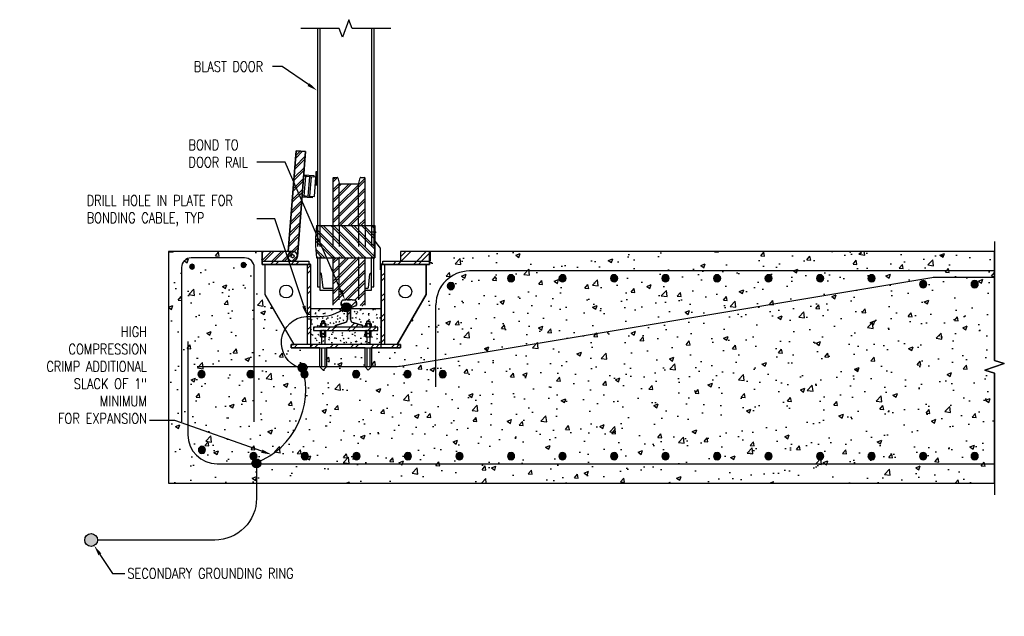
# Model space of a CAD drawing. Header units: inches. Extents: x 144.6 to 168.5, y 21.9 to 43.
# Tile 4 of 7: x 156.7 to 168.5, y 25.6 to 32.8. Entities that reach past the tile are written whole.
import ezdxf
from ezdxf import colors
from ezdxf.entities.mleader import LeaderData, LeaderLine
from ezdxf.math import Vec2, Vec3

# ---------------------------------------------------------------- set-up
doc = ezdxf.new("R2010")
doc.units = ezdxf.units.IN
doc.header["$MEASUREMENT"] = 0
doc.linetypes.add('HIDDEN', pattern=[0.375, 0.25, -0.125])
for name, color, linetype in [('E-ANNO-TEXT', 2, 'Continuous'), ('E-DETL-GRPH', 3, 'Continuous'), ('G-Anno-Std-Scrn', 250, 'Continuous'), ('G-ANNO-STD-SCRN-HIDD', 250, 'HIDDEN')]:
    doc.layers.add(name, color=color, linetype=linetype)
doc.styles.add('Annotative', font='romans.shx', dxfattribs={"width": 0.8, "height": 0.125})
pattern_1 = [(45, (160.17127, 28.59576), (-0.122531, 0.122531), []), (45, (160.17127, 28.78142), (-0.122531, 0.122531), [])]
pattern_2 = [(45, (155.99882, 20.16117), (-0.0612657, 0.0612657), []), (45, (155.99882, 20.254), (-0.0612657, 0.0612657), [])]

# ---------------------------------------------------------------- blocks, each defined once
blk = doc.blocks.new('Reinforcing Bar Section_USACE - __9-1453024-Section 31')
h = blk.add_hatch(color=256)
h.dxf.hatch_style = 1
h.paths.add_polyline_path([(770.74, -19.08, 1), (771.87, -19.08, 1)])
for radius, start, end in [(0.562, 0, 180), (0.563, 180, 360)]:
    blk.add_arc((771.31, -19.08), radius, start, end)

msp = doc.modelspace()

# ---------------------------------------------------------------- hatches: boundary and pattern name
at = {"layer": 'E-DETL-GRPH', "lineweight": -3}
for points in [[(160.65, 29.34), (160.615, 29.369), (160.586, 29.369), (160.554, 29.343), (160.548, 29.313), (160.557, 29.287), (160.574, 29.27), (160.615, 29.264), (160.644, 29.284)], [(160.124, 28.616), (160.089, 28.645), (160.059, 28.645), (160.027, 28.619), (160.021, 28.59), (160.03, 28.563), (160.048, 28.546), (160.089, 28.54), (160.118, 28.56)], [(159.57, 27.464), (159.535, 27.493), (159.506, 27.493), (159.474, 27.467), (159.468, 27.437), (159.477, 27.411), (159.495, 27.394), (159.535, 27.388), (159.565, 27.408)], [(157.605, 26.553), (157.555, 26.595), (157.513, 26.595), (157.468, 26.557), (157.459, 26.516), (157.472, 26.478), (157.497, 26.453), (157.555, 26.445), (157.597, 26.474)]]:
    msp.add_hatch(color=256, dxfattribs=at).paths.add_polyline_path(points)
at = {"layer": 'G-Anno-Std-Scrn', "lineweight": -3}
h = msp.add_hatch(dxfattribs=at)
h.set_pattern_fill('FP_1', color=256, scale=0.07736, style=0, pattern_type=2)
h.set_pattern_definition(pattern_2)
h.paths.add_polyline_path([(160.013, 29.926), (160.111, 31.189), (159.996, 31.198), (159.902, 29.988), (159.955, 29.988), (159.969, 29.987), (159.982, 29.982), (159.993, 29.974), (160.002, 29.964), (160.009, 29.952), (160.013, 29.939)])
h = msp.add_hatch(dxfattribs=at)
h.set_pattern_fill('FP_1', color=256, scale=0.07736, style=0, pattern_type=2)
h.set_pattern_definition(pattern_2)
h.paths.add_polyline_path([(160.644, 30.297), (160.826, 30.297), (160.826, 30.867), (160.825, 30.87), (160.824, 30.872), (160.823, 30.874), (160.821, 30.876), (160.818, 30.877), (160.816, 30.877), (160.773, 30.877), (160.771, 30.876), (160.769, 30.875), (160.768, 30.874), (160.766, 30.872), (160.766, 30.87), (160.749, 30.805), (160.748, 30.803), (160.747, 30.802), (160.745, 30.801), (160.743, 30.8), (160.741, 30.8), (160.522, 30.8), (160.52, 30.801), (160.518, 30.802), (160.516, 30.803), (160.515, 30.805), (160.514, 30.807), (160.498, 30.872), (160.497, 30.874), (160.495, 30.875), (160.493, 30.876), (160.491, 30.877), (160.489, 30.877), (160.448, 30.877), (160.446, 30.877), (160.444, 30.876), (160.442, 30.874), (160.44, 30.872), (160.439, 30.87), (160.439, 30.867), (160.439, 30.297)])
h = msp.add_hatch(dxfattribs=at)
h.set_pattern_fill('FP_3', color=256, scale=0.07736, style=0, pattern_type=2)
h.set_pattern_definition([(135, (155.99882, 20.16117), (-0.0612657, -0.0612657), []), (135, (155.99882, 20.254), (-0.0612657, -0.0612657), [])])
h.paths.add_polyline_path([(160.942, 29.91), (160.943, 30.104), (160.942, 30.297), (160.241, 30.297), (160.231, 30.104), (160.241, 29.91), (160.644, 29.91)])
h = msp.add_hatch(dxfattribs=at)
h.set_pattern_fill('AR-CONC', color=256, scale=0.07736, style=0)
h.set_pattern_definition([(50, (92.9611, 29.98823), (0.5548697, -0.0485448), [0.0580197, -0.638217]), (355, (92.9611, 29.98823), (-0.1073375, 0.581893), [0.0464158, -0.5105735]), (100.45144, (93.00734, 29.9842), (0.4475322, 0.533348), [0.049309, -0.542401]), (46.1842, (92.9611, 30.14295), (0.825614, -0.128045), [0.08703, -0.957325]), (96.6356, (93.0299, 30.1323), (0.723051, 0.7535744), [0.073964, -0.813602]), (351.1842, (92.9611, 30.14295), (0.723051, 0.753574), [0.069624, -0.76586]), (21, (93.03846, 30.10427), (0.461765, -0.3114644), [0.0580197, -0.638217]), (326, (93.03846, 30.1043), (0.188228, 0.5609733), [0.0464158, -0.5105735]), (71.45144, (93.07694, 30.0783), (0.649993, 0.249509), [0.049309, -0.542401]), (37.5, (92.9611, 29.98823), (0.0094068, 0.2575254), [0, -0.5043847, 0, -0.5183094, 0, -0.5125075]), (7.5, (92.9611, 29.98823), (0.2035096, 0.3051154), [0, -0.2955137, 0, -0.4927808, 0, -0.195333]), (327.5, (92.78859, 29.98823), (0.412963, -0.01744836), [0, -0.193399, 0, -0.603405, 0, -0.800672]), (317.5, (92.71123, 29.98823), (0.4511506, 0.0774408), [0, -0.2514188, 0, -0.4007228, 0, -0.5685932])])
h.paths.add_polyline_path([(161.599, 29.986), (161.609, 29.986), (161.609, 29.87), (161.599, 29.87), (161.599, 29.831), (161.56, 29.831), (161.56, 29.469), (161.212, 28.867), (161.251, 28.867), (161.251, 28.828), (160.903, 28.828), (160.903, 28.599), (160.864, 28.561), (160.826, 28.599), (160.826, 28.828), (160.361, 28.828), (160.361, 28.599), (160.323, 28.561), (160.284, 28.599), (160.284, 28.828), (159.936, 28.828), (159.936, 28.867), (159.975, 28.867), (159.626, 29.469), (159.626, 29.831), (159.588, 29.831), (159.588, 29.988), (158.466, 29.988), (158.466, 27.203), (168.389, 27.203), (168.389, 28.522), (168.273, 28.561), (168.505, 28.638), (168.389, 28.677), (168.389, 29.988), (161.599, 29.988)])
h = msp.add_hatch(dxfattribs=at)
h.set_pattern_fill('FP_1', color=256, scale=0.07736, style=0, pattern_type=2)
h.set_pattern_definition(pattern_2)
h.paths.add_polyline_path([(159.588, 29.872), (159.956, 29.872), (159.971, 29.874), (159.985, 29.88), (159.997, 29.889), (160.006, 29.901), (160.012, 29.915), (160.014, 29.93), (160.014, 29.933), (160.013, 29.926), (160.013, 29.939), (160.009, 29.952), (160.002, 29.964), (159.993, 29.974), (159.982, 29.982), (159.968, 29.987), (159.955, 29.988), (159.588, 29.988)])
h.paths.add_polyline_path([(159.956, 29.911), (159.951, 29.912), (159.946, 29.913), (159.942, 29.917), (159.939, 29.921), (159.937, 29.925), (159.937, 29.93), (159.937, 29.935), (159.939, 29.94), (159.942, 29.944), (159.946, 29.947), (159.951, 29.949), (159.956, 29.95), (159.961, 29.949), (159.966, 29.947), (159.97, 29.944), (159.973, 29.94), (159.975, 29.935), (159.975, 29.93), (159.975, 29.925), (159.973, 29.921), (159.97, 29.917), (159.966, 29.913), (159.961, 29.912)])
h = msp.add_hatch(dxfattribs=at)
h.set_pattern_fill('FP_8', color=256, scale=0.07736, style=0, pattern_type=2)
h.set_pattern_definition(pattern_1)
h.paths.add_polyline_path([(161.609, 29.87), (161.609, 29.986), (161.251, 29.986), (161.251, 29.87)])
for points in [[(158.753, 29.776), (158.765, 29.782), (158.773, 29.792), (158.776, 29.804), (158.773, 29.817), (158.765, 29.827), (158.753, 29.833), (158.74, 29.833), (158.728, 29.827), (158.72, 29.817), (158.718, 29.804), (158.72, 29.792), (158.728, 29.782), (158.74, 29.776)], [(159.359, 29.795), (159.372, 29.795), (159.383, 29.801), (159.392, 29.811), (159.394, 29.824), (159.392, 29.836), (159.383, 29.846), (159.372, 29.852), (159.359, 29.852), (159.347, 29.846), (159.339, 29.836), (159.336, 29.824), (159.339, 29.811), (159.347, 29.801)]]:
    msp.add_hatch(color=256, dxfattribs=at).paths.add_polyline_path(points)
h = msp.add_hatch(dxfattribs=at)
h.set_pattern_fill('FP_8', color=256, scale=0.07736, style=0, pattern_type=2)
h.set_pattern_definition(pattern_1)
h.paths.add_polyline_path([(161.599, 29.831), (161.599, 29.87), (161.038, 29.87), (161.038, 29.831), (161.251, 29.831)])
h.paths.add_polyline_path([(159.588, 29.831), (160.149, 29.831), (160.149, 29.87), (159.588, 29.87)])
h = msp.add_hatch(dxfattribs=at)
h.set_pattern_fill('FP_8', color=256, scale=0.07736, style=0, pattern_type=2)
h.set_pattern_definition(pattern_1)
h.paths.add_polyline_path([(161.058, 28.867), (161.058, 29.831), (161.019, 29.831), (161.019, 28.867)])
h.paths.add_polyline_path([(160.149, 28.867), (160.168, 28.867), (160.168, 29.831), (160.129, 29.831), (160.129, 28.867)])
h = msp.add_hatch(dxfattribs=at)
h.set_pattern_fill('FP_1', color=256, scale=0.07736, style=0, pattern_type=2)
h.set_pattern_definition(pattern_2)
h.paths.add_polyline_path([(160.489, 29.331), (160.491, 29.331), (160.493, 29.332), (160.495, 29.333), (160.497, 29.334), (160.498, 29.336), (160.499, 29.338), (160.515, 29.403), (160.516, 29.404), (160.518, 29.406), (160.52, 29.407), (160.522, 29.408), (160.524, 29.408), (160.743, 29.408), (160.745, 29.407), (160.747, 29.406), (160.748, 29.404), (160.749, 29.403), (160.75, 29.401), (160.766, 29.336), (160.768, 29.334), (160.769, 29.333), (160.771, 29.332), (160.773, 29.331), (160.775, 29.331), (160.816, 29.331), (160.818, 29.331), (160.821, 29.332), (160.823, 29.334), (160.824, 29.336), (160.825, 29.338), (160.826, 29.34), (160.826, 29.91), (160.439, 29.91), (160.439, 29.34), (160.439, 29.338), (160.44, 29.336), (160.442, 29.334), (160.444, 29.332), (160.446, 29.331), (160.448, 29.331)])
h = msp.add_hatch(dxfattribs=at)
h.set_pattern_fill('FP_8', color=256, scale=0.07736, style=0, pattern_type=2)
h.set_pattern_definition(pattern_1)
h.paths.add_polyline_path([(160.473, 29.077), (160.793, 29.077), (160.794, 29.077), (160.796, 29.08), (160.797, 29.082), (160.797, 29.092), (160.795, 29.096), (160.793, 29.097), (160.679, 29.131), (160.67, 29.135), (160.662, 29.141), (160.657, 29.149), (160.653, 29.159), (160.652, 29.168), (160.652, 29.301), (160.654, 29.306), (160.656, 29.31), (160.66, 29.313), (160.664, 29.315), (160.723, 29.339), (160.724, 29.342), (160.724, 29.374), (160.723, 29.381), (160.721, 29.388), (160.716, 29.394), (160.711, 29.398), (160.704, 29.401), (160.697, 29.403), (160.661, 29.405), (160.652, 29.405), (160.603, 29.405), (160.567, 29.403), (160.56, 29.401), (160.554, 29.398), (160.548, 29.394), (160.544, 29.388), (160.541, 29.381), (160.54, 29.374), (160.54, 29.342), (160.542, 29.338), (160.544, 29.337), (160.605, 29.313), (160.608, 29.31), (160.611, 29.306), (160.612, 29.301), (160.613, 29.297), (160.613, 29.168), (160.612, 29.158), (160.608, 29.149), (160.602, 29.141), (160.594, 29.135), (160.585, 29.131), (160.47, 29.097), (160.469, 29.096), (160.468, 29.092), (160.468, 29.08), (160.47, 29.077), (160.471, 29.077)])
h = msp.add_hatch(dxfattribs=at)
h.set_pattern_fill('FP_9', color=256, scale=0.07736, style=0, pattern_type=2)
h.set_pattern_definition([(0, (160.17127, 28.59576), (0.1980406, 0.0495102), [0.016338, -0.132208, 0.016338, -0.132208, -0.7921625]), (0, (160.17127, 28.59576), (0.1980406, 0.0495102), [-0.297061, 0.016338, -0.280738, 0.016338, -0.1322076, -0.346571]), (0, (160.17127, 28.59576), (0.1980406, 0.0495102), [-0.742652, 0.016338, -0.082697, 0.016338, -0.231228]), (120, (160.245534, 28.620514), (-0.1418974, 0.1467531), [0.016338, -0.132208, 0.016338, -0.132208, -0.792162]), (120, (160.245534, 28.620514), (-0.1418974, 0.1467531), [-0.297061, 0.016338, -0.280738, 0.016338, -0.132208, -0.346571]), (120, (160.245534, 28.620514), (-0.1418974, 0.1467531), [-0.742652, 0.016338, -0.082697, 0.016338, -0.231228]), (240, (160.27029, 28.719535), (-0.0561433, -0.1962633), [0.016338, -0.132208, 0.016338, -0.132208, -0.792162]), (240, (160.27029, 28.719535), (-0.0561433, -0.1962633), [-0.297061, 0.016338, -0.280738, 0.016338, -0.132208, -0.346571]), (240, (160.27029, 28.719535), (-0.0561433, -0.1962633), [-0.742652, 0.016338, -0.082697, 0.016338, -0.231228])])
h.paths.add_polyline_path([(161.019, 28.867), (161.019, 29.297), (160.652, 29.297), (160.652, 29.168), (160.653, 29.158), (160.657, 29.149), (160.662, 29.141), (160.67, 29.135), (160.679, 29.131), (160.794, 29.097), (160.795, 29.096), (160.797, 29.092), (160.796, 29.08), (160.794, 29.077), (160.793, 29.077), (160.98, 29.077), (160.98, 29.038), (160.207, 29.038), (160.207, 29.077), (160.471, 29.077), (160.47, 29.077), (160.468, 29.08), (160.468, 29.082), (160.468, 29.092), (160.469, 29.096), (160.471, 29.097), (160.585, 29.131), (160.594, 29.135), (160.602, 29.141), (160.608, 29.149), (160.612, 29.159), (160.613, 29.168), (160.612, 29.297), (160.168, 29.297), (160.168, 28.867), (160.98, 28.867)])
h = msp.add_hatch(dxfattribs=at)
h.set_pattern_fill('FP_8', color=256, scale=0.07736, style=0, pattern_type=2)
h.set_pattern_definition(pattern_1)
h.paths.add_polyline_path([(160.207, 29.038), (160.98, 29.038), (160.98, 29.077), (160.207, 29.077)])
h = msp.add_hatch(dxfattribs=at)
h.set_pattern_fill('FP_8', color=256, scale=0.07736, style=0, pattern_type=2)
h.set_pattern_definition(pattern_1)
h.paths.add_polyline_path([(160.372, 28.828), (161.251, 28.828), (161.251, 28.867), (159.936, 28.867), (159.936, 28.828), (160.168, 28.828)])

# ---------------------------------------------------------------- linework, layer by layer
at = {"layer": 'E-DETL-GRPH', "lineweight": -3}
for points in [[(160.04, 28.588, -0.831064), (160.118, 29.205), (160.282, 29.205, 0.198912), (160.635, 29.352)], [(159.521, 27.474), (159.521, 27.018, -0.414214), (159.021, 26.518), (157.611, 26.518)]]:
    msp.add_lwpolyline(points, format="xyb", dxfattribs=at)
for centre, radius in [((160.601, 29.315), 0.054), ((160.074, 28.591), 0.054), ((159.521, 27.439), 0.054), ((157.534, 26.518), 0.0771)]:
    msp.add_circle(centre, radius, dxfattribs=at)
msp.add_arc((159.166, 28.323), 0.946, 292.0509, 16.1944, dxfattribs=at)
at = {"layer": 'G-Anno-Std-Scrn', "lineweight": -3}
for p, q in [((160.255, 32.667), (160.255, 30.297)), ((160.284, 32.667), (160.284, 30.297)), ((160.903, 32.667), (160.903, 30.297)), ((160.932, 32.667), (160.932, 30.297)), ((159.996, 31.198), (159.902, 29.988)), ((159.902, 29.988), (159.996, 31.198)), ((160.013, 29.926), (160.111, 31.189)), ((160.111, 31.189), (160.013, 29.926)), ((160.209, 30.88), (160.088, 30.89)), ((160.09, 30.909), (160.211, 30.9)), ((160.109, 30.888), (160.091, 30.657)), ((160.235, 30.878), (160.109, 30.888)), ((160.157, 30.884), (160.139, 30.653)), ((160.176, 30.883), (160.158, 30.652)), ((160.211, 30.9), (160.209, 30.88)), ((160.217, 30.647), (160.235, 30.878)), ((160.253, 30.945), (160.235, 30.945)), ((160.235, 30.945), (160.235, 30.788)), ((160.253, 30.788), (160.253, 30.945)), ((160.448, 30.877), (160.489, 30.877)), ((160.775, 30.877), (160.816, 30.877)), ((160.235, 30.788), (160.253, 30.788)), ((160.439, 30.867), (160.439, 30.297)), ((160.499, 30.87), (160.514, 30.807)), ((160.516, 30.297), (160.516, 30.803)), ((160.524, 30.8), (160.741, 30.8)), ((160.748, 30.297), (160.748, 30.803)), ((160.75, 30.807), (160.766, 30.87)), ((160.826, 30.297), (160.826, 30.867)), ((160.19, 30.63), (160.069, 30.639)), ((160.07, 30.658), (160.191, 30.649)), ((160.091, 30.657), (160.217, 30.647)), ((160.191, 30.649), (160.19, 30.63)), ((160.241, 30.297), (160.942, 30.297)), ((160.942, 30.297), (160.942, 29.91)), ((160.954, 30.217), (160.899, 30.217)), ((160.948, 30.109), (160.948, 30.242)), ((160.951, 30.222), (160.951, 30.211)), ((161.012, 30.025), (160.948, 30.109)), ((168.389, 30.105), (168.389, 28.677)), ((159.588, 29.988), (158.466, 29.988)), ((158.466, 29.988), (158.466, 27.203)), ((159.588, 29.986), (159.588, 29.988)), ((159.955, 29.986), (159.588, 29.986)), ((159.588, 29.986), (159.588, 29.87)), ((159.588, 29.986), (159.588, 29.831)), ((159.588, 29.986), (159.588, 29.831)), ((161.01, 29.766), (161.012, 30.025)), ((161.609, 29.986), (161.251, 29.986)), ((161.251, 29.986), (161.251, 29.87)), ((161.251, 29.986), (161.251, 29.87)), ((161.609, 29.986), (161.251, 29.986)), ((168.389, 29.988), (161.599, 29.988)), ((161.599, 29.988), (161.599, 29.986)), ((161.599, 29.831), (161.599, 29.986)), ((161.609, 29.87), (161.609, 29.986)), ((161.609, 29.87), (161.609, 29.986)), ((159.588, 29.87), (159.955, 29.87)), ((159.588, 29.831), (160.168, 29.831)), ((160.168, 29.831), (159.588, 29.831)), ((159.589, 29.872), (160.149, 29.872)), ((159.626, 29.469), (159.626, 29.831)), ((160.129, 29.831), (160.129, 28.867)), ((160.149, 29.872), (160.149, 29.834)), ((160.168, 29.834), (160.149, 29.834)), ((160.168, 29.831), (160.168, 29.834)), ((160.168, 29.831), (160.168, 28.867)), ((160.168, 29.831), (160.168, 28.828)), ((160.241, 29.91), (160.942, 29.91)), ((160.255, 29.91), (160.255, 29.562)), ((160.284, 29.91), (160.284, 29.523)), ((160.439, 29.91), (160.439, 29.34)), ((160.516, 29.404), (160.516, 29.91)), ((160.748, 29.91), (160.748, 29.404)), ((160.826, 29.34), (160.826, 29.91)), ((160.903, 29.523), (160.903, 29.91)), ((160.932, 29.562), (160.932, 29.91)), ((161.038, 29.834), (161.019, 29.834)), ((161.019, 29.834), (161.019, 29.831)), ((161.599, 29.831), (161.019, 29.831)), ((161.019, 29.831), (161.019, 28.867)), ((161.019, 28.828), (161.019, 29.831)), ((161.019, 29.831), (161.599, 29.831)), ((161.038, 29.834), (161.038, 29.872)), ((161.038, 29.872), (161.601, 29.872)), ((161.058, 29.831), (161.058, 28.867)), ((161.251, 29.87), (161.609, 29.87)), ((161.56, 29.469), (161.56, 29.831)), ((161.599, 29.87), (161.599, 29.831)), ((160.294, 29.724), (160.284, 29.724)), ((160.322, 29.55), (160.304, 29.716)), ((160.865, 29.55), (160.883, 29.716)), ((160.903, 29.724), (160.893, 29.724)), ((168.389, 29.752), (162.082, 29.752)), ((159.975, 28.867), (159.626, 29.469)), ((160.255, 29.562), (160.284, 29.562)), ((160.284, 29.523), (160.439, 29.523)), ((160.439, 29.541), (160.332, 29.541)), ((160.855, 29.541), (160.826, 29.541)), ((160.826, 29.523), (160.903, 29.523)), ((160.903, 29.562), (160.932, 29.562)), ((161.212, 28.867), (161.56, 29.469)), ((160.54, 29.374), (160.54, 29.342)), ((160.54, 29.342), (160.54, 29.374)), ((160.544, 29.337), (160.601, 29.315)), ((160.601, 29.315), (160.544, 29.337)), ((160.594, 29.405), (160.567, 29.403)), ((160.567, 29.403), (160.594, 29.405)), ((160.652, 29.405), (160.612, 29.405)), ((160.612, 29.405), (160.652, 29.405)), ((160.664, 29.315), (160.72, 29.337)), ((160.72, 29.337), (160.664, 29.315)), ((160.697, 29.403), (160.67, 29.405)), ((160.67, 29.405), (160.697, 29.403)), ((160.724, 29.342), (160.724, 29.374)), ((160.724, 29.374), (160.724, 29.342)), ((161.676, 28.36), (161.676, 29.346)), ((160.613, 29.297), (160.168, 29.297)), ((160.613, 29.297), (160.613, 29.168)), ((160.613, 29.168), (160.613, 29.297)), ((160.652, 29.168), (160.652, 29.297)), ((161.019, 29.297), (160.652, 29.297)), ((160.652, 29.297), (160.652, 29.168)), ((160.29, 29.116), (160.29, 29.086)), ((160.348, 29.12), (160.297, 29.12)), ((160.342, 29.144), (160.303, 29.144)), ((160.303, 29.144), (160.303, 29.12)), ((160.304, 29.116), (160.304, 29.086)), ((160.331, 29.154), (160.315, 29.154)), ((160.341, 29.116), (160.341, 29.086)), ((160.342, 29.12), (160.342, 29.144)), ((160.356, 29.116), (160.356, 29.086)), ((160.585, 29.131), (160.471, 29.097)), ((160.471, 29.097), (160.585, 29.131)), ((160.793, 29.097), (160.679, 29.131)), ((160.679, 29.131), (160.793, 29.097)), ((160.831, 29.116), (160.831, 29.086)), ((160.839, 29.12), (160.89, 29.12)), ((160.845, 29.12), (160.845, 29.144)), ((160.845, 29.144), (160.884, 29.144)), ((160.846, 29.116), (160.846, 29.086)), ((160.856, 29.154), (160.872, 29.154)), ((160.883, 29.116), (160.883, 29.086)), ((160.884, 29.144), (160.884, 29.12)), ((160.897, 29.116), (160.897, 29.086)), ((160.98, 29.077), (160.207, 29.077)), ((160.207, 29.077), (160.207, 29.038)), ((160.98, 29.077), (160.207, 29.077)), ((160.207, 29.077), (160.207, 29.038)), ((160.207, 29.038), (160.98, 29.038)), ((160.207, 29.038), (160.98, 29.038)), ((160.361, 29.082), (160.284, 29.082)), ((160.284, 29.082), (160.284, 29.077)), ((160.29, 29.003), (160.29, 29.034)), ((160.29, 28.965), (160.29, 28.995)), ((160.348, 28.999), (160.297, 28.999)), ((160.304, 29.003), (160.304, 29.034)), ((160.304, 28.965), (160.304, 28.995)), ((160.341, 29.003), (160.341, 29.034)), ((160.341, 28.965), (160.341, 28.995)), ((160.356, 29.003), (160.356, 29.034)), ((160.356, 28.965), (160.356, 28.995)), ((160.361, 29.077), (160.361, 29.082)), ((160.468, 29.092), (160.468, 29.082)), ((160.468, 29.082), (160.468, 29.092)), ((160.797, 29.082), (160.797, 29.092)), ((160.797, 29.092), (160.797, 29.082)), ((160.826, 29.077), (160.826, 29.082)), ((160.826, 29.082), (160.903, 29.082)), ((160.831, 29.003), (160.831, 29.034)), ((160.831, 28.965), (160.831, 28.995)), ((160.839, 28.999), (160.89, 28.999)), ((160.846, 29.003), (160.846, 29.034)), ((160.846, 28.965), (160.846, 28.995)), ((160.883, 29.003), (160.883, 29.034)), ((160.883, 28.965), (160.883, 28.995)), ((160.897, 29.003), (160.897, 29.034)), ((160.897, 28.965), (160.897, 28.995)), ((160.903, 29.082), (160.903, 29.077)), ((160.98, 29.038), (160.98, 29.077)), ((160.98, 29.038), (160.98, 29.077)), ((158.698, 28.905), (158.698, 27.783)), ((161.251, 28.867), (159.936, 28.867)), ((159.936, 28.867), (159.936, 28.828)), ((160.348, 28.961), (160.297, 28.961)), ((160.303, 28.961), (160.303, 28.867)), ((160.342, 28.961), (160.342, 28.867)), ((160.839, 28.961), (160.89, 28.961)), ((160.845, 28.961), (160.845, 28.867)), ((160.884, 28.961), (160.884, 28.867)), ((161.251, 28.828), (161.251, 28.867)), ((159.936, 28.828), (161.251, 28.828)), ((160.168, 28.828), (161.019, 28.828)), ((160.303, 28.828), (160.303, 28.599)), ((160.342, 28.828), (160.342, 28.599)), ((160.845, 28.828), (160.845, 28.599)), ((160.884, 28.828), (160.884, 28.599)), ((168.505, 28.638), (168.273, 28.561)), ((168.389, 28.677), (168.505, 28.638)), ((160.342, 28.599), (160.303, 28.599)), ((160.884, 28.599), (160.845, 28.599)), ((168.273, 28.561), (168.389, 28.522)), ((168.389, 28.522), (168.389, 27.06)), ((159.047, 27.434), (168.389, 27.434)), ((158.466, 27.203), (168.389, 27.203))]:
    msp.add_line(p, q, dxfattribs=at)
for points in [[(161.135, 32.667), (160.671, 32.667), (160.632, 32.773), (160.555, 32.561), (160.516, 32.667), (160.052, 32.667)], [(161.599, 29.986), (161.609, 29.986), (161.609, 29.87), (161.599, 29.87), (161.599, 29.831), (161.56, 29.831), (161.56, 29.469), (161.212, 28.867), (161.251, 28.867), (161.251, 28.828), (160.903, 28.828), (160.903, 28.599), (160.864, 28.561), (160.826, 28.599), (160.826, 28.828), (160.361, 28.828), (160.361, 28.599), (160.323, 28.561), (160.284, 28.599), (160.284, 28.828), (159.936, 28.828), (159.936, 28.867), (159.975, 28.867), (159.626, 29.469), (159.626, 29.831), (159.588, 29.831), (159.588, 29.988), (158.466, 29.988), (158.466, 27.203), (168.389, 27.203), (168.389, 28.522), (168.273, 28.561), (168.505, 28.638), (168.389, 28.677), (168.389, 29.988), (161.599, 29.988), (161.599, 29.986)], [(160.361, 28.828), (160.361, 28.599), (160.323, 28.561), (160.284, 28.599), (160.284, 28.828)], [(160.903, 28.828), (160.903, 28.599), (160.864, 28.561), (160.826, 28.599), (160.826, 28.828)]]:
    msp.add_lwpolyline(points, dxfattribs=at)
msp.add_lwpolyline([(159.996, 31.198), (160.111, 31.189)], close=True, dxfattribs=at)
for points in [[(159.494, 27.937), (159.494, 29.794, 0.414214), (159.377, 29.91), (158.737, 29.91, 0.414214), (158.621, 29.794), (158.621, 27.937)], [(168.389, 29.675), (167.7, 29.675, 0.041311), (167.633, 29.67), (161.246, 28.605, -0.041311), (161.179, 28.599), (158.807, 28.599)]]:
    msp.add_lwpolyline(points, format="xyb", dxfattribs=at)
for centre, radius in [((159.955, 29.93), 0.0193), ((159.956, 29.93), 0.0193), ((159.878, 29.505), 0.0774), ((161.309, 29.505), 0.0774)]:
    msp.add_circle(centre, radius, dxfattribs=at)
for centre, radius, start, end in [((160.448, 30.867), 0.00967, 90, 180), ((160.489, 30.867), 0.00967, 14.0362, 90), ((160.775, 30.867), 0.00967, 90, 165.9638), ((160.816, 30.867), 0.00967, 0, 90), ((160.524, 30.809), 0.00967, 194.0362, 270), ((160.741, 30.809), 0.00967, 270, 345.9638), ((162.17, 30.104), 1.939, 174.2752, 185.7248), ((118.09, 30.097), 42.852, 359.7499, 0.2671), ((101.021, 30.095), 59.92, 359.82355, 0.19345), ((159.955, 29.93), 0.058, 355.5511, 270), ((159.955, 29.93), 0.058, 270, 90), ((159.956, 29.93), 0.058, 270, 3.1089), ((158.747, 29.804), 0.029, 0, 180), ((159.365, 29.824), 0.029, 0, 180), ((159.365, 29.824), 0.029, 180, 0), ((158.747, 29.804), 0.029, 180, 0), ((160.294, 29.714), 0.00967, 9.4623, 90), ((160.893, 29.714), 0.00967, 90, 170.5377), ((162.082, 29.346), 0.406, 90, 180), ((160.332, 29.551), 0.00967, 186.1956, 270), ((160.855, 29.551), 0.00967, 270, 353.8044), ((160.569, 29.374), 0.029, 94.3987, 180), ((160.569, 29.374), 0.029, 94.3987, 180), ((160.545, 29.342), 0.00483, 180, 258.1113), ((160.545, 29.342), 0.00483, 180, 258.1113), ((160.612, 29.173), 0.232, 90, 94.3987), ((160.612, 29.173), 0.232, 90, 94.3987), ((160.652, 29.173), 0.232, 85.6013, 90), ((160.652, 29.173), 0.232, 85.6013, 90), ((160.695, 29.374), 0.029, 0, 85.6013), ((160.695, 29.374), 0.029, 0, 85.6013), ((160.719, 29.342), 0.00483, 281.8887, 0), ((160.719, 29.342), 0.00483, 281.8887, 0), ((160.593, 29.297), 0.0193, 0, 68.6023), ((160.593, 29.297), 0.0193, 0, 68.6023), ((160.671, 29.297), 0.0193, 111.3977, 180), ((160.671, 29.297), 0.0193, 111.3977, 180), ((160.297, 29.112), 0.00848, 31.1719, 148.8281), ((160.299, 29.155), 0.0115, 291.486, 339.9313), ((160.323, 29.076), 0.0437, 65.1536, 114.8464), ((160.315, 29.149), 0.00483, 90, 159.9313), ((160.331, 29.149), 0.00483, 20.0687, 90), ((160.346, 29.155), 0.0115, 200.0687, 248.514), ((160.348, 29.112), 0.00848, 31.1719, 148.8281), ((160.574, 29.168), 0.0387, 286.3895, 0), ((160.574, 29.168), 0.0387, 286.3895, 0), ((160.69, 29.168), 0.0387, 180, 253.6105), ((160.69, 29.168), 0.0387, 180, 253.6105), ((160.839, 29.112), 0.00848, 31.1719, 148.8281), ((160.841, 29.155), 0.0115, 291.486, 339.9313), ((160.864, 29.076), 0.0437, 65.1536, 114.8464), ((160.856, 29.149), 0.00483, 90, 159.9313), ((160.872, 29.149), 0.00483, 20.0687, 90), ((160.888, 29.155), 0.0115, 200.0687, 248.514), ((160.89, 29.112), 0.00848, 31.1719, 148.8281), ((160.297, 29.09), 0.00848, 211.1719, 328.8281), ((160.297, 29.03), 0.00848, 31.1719, 148.8281), ((160.297, 29.008), 0.00848, 211.1719, 328.8281), ((160.297, 28.991), 0.00848, 31.1719, 148.8281), ((160.323, 29.125), 0.0437, 245.1536, 294.8464), ((160.323, 28.994), 0.0437, 65.1536, 114.8464), ((160.323, 29.043), 0.0437, 245.1536, 294.8464), ((160.323, 28.956), 0.0437, 65.1536, 114.8464), ((160.348, 29.09), 0.00848, 211.1719, 328.8281), ((160.348, 29.03), 0.00848, 31.1719, 148.8281), ((160.348, 29.008), 0.00848, 211.1719, 328.8281), ((160.348, 28.991), 0.00848, 31.1719, 148.8281), ((160.473, 29.092), 0.00483, 106.3895, 180), ((160.473, 29.092), 0.00483, 106.3895, 180), ((160.473, 29.082), 0.00483, 180, 270), ((160.473, 29.082), 0.00483, 180, 270), ((160.792, 29.082), 0.00483, 270, 0), ((160.792, 29.082), 0.00483, 270, 0), ((160.792, 29.092), 0.00483, 0, 73.6105), ((160.792, 29.092), 0.00483, 0, 73.6105), ((160.839, 29.09), 0.00848, 211.1719, 328.8281), ((160.839, 29.03), 0.00848, 31.1719, 148.8281), ((160.839, 29.008), 0.00848, 211.1719, 328.8281), ((160.839, 28.991), 0.00848, 31.1719, 148.8281), ((160.864, 29.125), 0.0437, 245.1536, 294.8464), ((160.864, 28.994), 0.0437, 65.1536, 114.8464), ((160.864, 29.043), 0.0437, 245.1536, 294.8464), ((160.864, 28.956), 0.0437, 65.1536, 114.8464), ((160.89, 29.09), 0.00848, 211.1719, 328.8281), ((160.89, 29.03), 0.00848, 31.1719, 148.8281), ((160.89, 29.008), 0.00848, 211.1719, 328.8281), ((160.89, 28.991), 0.00848, 31.1719, 148.8281), ((160.297, 28.969), 0.00848, 211.1719, 328.8281), ((160.323, 29.005), 0.0437, 245.1536, 294.8464), ((160.348, 28.969), 0.00848, 211.1719, 328.8281), ((160.839, 28.969), 0.00848, 211.1719, 328.8281), ((160.864, 29.005), 0.0437, 245.1536, 294.8464), ((160.89, 28.969), 0.00848, 211.1719, 328.8281), ((159.047, 27.783), 0.349, 180, 270)]:
    msp.add_arc(centre, radius, start, end, dxfattribs=at)
at = {"layer": 'G-ANNO-STD-SCRN-HIDD', "lineweight": -3}
for p, q in [((160.255, 30.297), (160.255, 29.91)), ((160.284, 30.297), (160.284, 29.91)), ((160.439, 30.297), (160.439, 29.91)), ((160.516, 30.297), (160.516, 29.91)), ((160.748, 30.297), (160.748, 29.91)), ((160.826, 30.297), (160.826, 29.91)), ((160.903, 30.297), (160.903, 29.91)), ((160.932, 30.297), (160.932, 29.91))]:
    msp.add_line(p, q, dxfattribs=at)
at = {"layer": 'G-ANNO-STD-SCRN-HIDD', "lineweight": -3, "ltscale": 0.09}
for p, q in [((160.129, 29.232), (160.168, 29.232)), ((160.129, 29.178), (160.168, 29.178))]:
    msp.add_line(p, q, dxfattribs=at)

# ---------------------------------------------------------------- block references
at = {"layer": 'G-Anno-Std-Scrn', "lineweight": -3}
for p, xscale, yscale, zscale in [((102.911, 31.14), 0.07735961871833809, 0.07735961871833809, 0.07735961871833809), ((103.53, 31.14), 0.07735961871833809, 0.07735961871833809, 0.07735961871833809), ((104.149, 31.14), 0.07735961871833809, 0.07735961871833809, 0.07735961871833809), ((104.767, 31.14), 0.07735961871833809, 0.07735961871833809, 0.07735961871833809), ((105.386, 31.14), 0.07735961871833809, 0.07735961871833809, 0.07735961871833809), ((106.005, 31.14), 0.07735961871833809, 0.07735961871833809, 0.07735961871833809), ((106.624, 31.14), 0.07735961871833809, 0.07735961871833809, 0.07735961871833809), ((107.243, 31.14), 0.07735961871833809, 0.07735961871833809, 0.07735961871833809), ((102.189, 31.047), 0.07735961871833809, 0.07735961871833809, 0.07735961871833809), ((107.862, 31.069), 0.07735961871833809, 0.07735961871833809, 0.07735961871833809), ((108.481, 31.069), 0.07735961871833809, 0.07735961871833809, 0.07735961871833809), ((99.193, 29.988), 0.07735961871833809, 0.07735961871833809, 0.07735961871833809), ((99.782, 29.988), 0.07735961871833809, 0.07735961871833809, 0.07735961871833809), ((100.43, 29.988), 0.07735961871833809, 0.07735961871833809, 0.07735961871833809), ((101.049, 29.988), 0.07735961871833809, 0.07735961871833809, 0.07735961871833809), ((101.668, 29.988), 0.07735961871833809, 0.07735961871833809, 0.07735961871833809), ((102.09, 29.988), 0.07735961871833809, 0.07735961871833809, 0.07735961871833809), ((99.198, 29.077), 0.07735961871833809, 0.07735961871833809, 0.07735961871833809), ((99.816, 29.002), 0.07735961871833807, 0.07735961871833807, 0.07735961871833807), ((100.435, 29.002), 0.07735961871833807, 0.07735961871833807, 0.07735961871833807), ((101.054, 29.002), 0.07735961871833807, 0.07735961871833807, 0.07735961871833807), ((101.673, 29.002), 0.07735961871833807, 0.07735961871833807, 0.07735961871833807), ((102.292, 29.002), 0.07735961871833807, 0.07735961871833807, 0.07735961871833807), ((102.911, 29.002), 0.07735961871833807, 0.07735961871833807, 0.07735961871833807), ((103.53, 29.002), 0.07735961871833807, 0.07735961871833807, 0.07735961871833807), ((104.149, 29.002), 0.07735961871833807, 0.07735961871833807, 0.07735961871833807), ((104.767, 29.002), 0.07735961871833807, 0.07735961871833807, 0.07735961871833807), ((105.386, 29.002), 0.07735961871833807, 0.07735961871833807, 0.07735961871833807), ((106.005, 29.002), 0.07735961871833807, 0.07735961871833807, 0.07735961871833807), ((106.624, 29.002), 0.07735961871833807, 0.07735961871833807, 0.07735961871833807), ((107.243, 29.002), 0.07735961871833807, 0.07735961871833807, 0.07735961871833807), ((107.862, 29.002), 0.07735961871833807, 0.07735961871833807, 0.07735961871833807), ((108.481, 29.002), 0.07735961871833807, 0.07735961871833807, 0.07735961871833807)]:
    msp.add_blockref('Reinforcing Bar Section_USACE - __9-1453024-Section 31', p, dxfattribs=dict(at, xscale=xscale, yscale=yscale, zscale=zscale))

# ---------------------------------------------------------------- leaders
at = {"layer": 'E-ANNO-TEXT', "lineweight": -3}
ml = msp.add_multileader_mtext('Standard', dxfattribs=at)
ml.set_content('BLAST DOOR', color=256, style='Annotative')
ml.set_leader_properties(color=1, linetype='ByLayer', lineweight=-1)
ml.build(insert=Vec2(0, 0))
ml.multileader.update_dxf_attribs({"text_right_attachment_type": 3, "dogleg_length": 0.34, "arrow_head_size": 0.125})
ctx = ml.context
ctx.base_point, ctx.char_height, ctx.arrow_head_size, ctx.landing_gap_size, ctx.plane_origin = Vec3(158.737, 32.209), 0.125, 0.125, 0.0312, Vec3(158.781, 32.209)
ctx.right_attachment = 3
notes = []
notes.append((ctx, [(0, (1, 1, 0), (159.829, 32.209), (-1, 0), 0.115, [(0, [(160.249, 31.922)], 0, [])])]))
ctx.mtext.insert, ctx.mtext.flow_direction = Vec3(158.769, 32.272), 5
ml = msp.add_multileader_mtext('Standard', dxfattribs=at)
ml.set_content('BOND TO \\PDOOR RAIL', color=256, style='Annotative')
ml.set_leader_properties(color=1, linetype='ByLayer', lineweight=-1)
ml.build(insert=Vec2(0, 0))
ml.multileader.update_dxf_attribs({"text_right_attachment_type": 3, "dogleg_length": 0.34, "arrow_head_size": 0.125})
ctx = ml.context
ctx.base_point, ctx.char_height, ctx.arrow_head_size, ctx.landing_gap_size, ctx.plane_origin = Vec3(158.674, 31.268), 0.125, 0.125, 0.0312, Vec3(158.257, 30.075)
ctx.right_attachment = 3
notes.append((ctx, [(0, (1, 1, 0), (159.866, 31.059), (-1, 0), 0.34, [(0, [(160.584, 29.404)], 0, [])])]))
ctx.mtext.insert, ctx.mtext.flow_direction = Vec3(158.705, 31.33), 5
ml = msp.add_multileader_mtext('Standard', dxfattribs=at)
ml.set_content('DRILL HOLE IN PLATE FOR BONDING CABLE, TYP', color=256, style='Annotative')
ml.set_leader_properties(color=1, linetype='ByLayer', lineweight=-1)
ml.build(insert=Vec2(0, 0))
ml.multileader.update_dxf_attribs({"text_right_attachment_type": 3, "dogleg_length": 0.34, "arrow_head_size": 0.125})
ctx = ml.context
ctx.base_point, ctx.char_height, ctx.arrow_head_size, ctx.landing_gap_size, ctx.plane_origin = Vec3(157.45, 30.588), 0.125, 0.125, 0.0312, Vec3(158.13, 29.154)
ctx.right_attachment = 3
notes.append((ctx, [(0, (1, 1, 0), (159.74, 30.379), (-1, 0), 0.213, [(0, [(160.129, 29.213)], 0, [])])]))
ctx.mtext.insert, ctx.mtext.width, ctx.mtext.flow_direction = Vec3(157.481, 30.662), 2.1512, 5
ml = msp.add_multileader_mtext('Standard', dxfattribs=at)
ml.set_content('HIGH\\PCOMPRESSION\\PCRIMP ADDITIONAL\\PSLACK OF 1" \\PMINIMUM \\PFOR EXPANSION', color=256, style='Annotative')
ml.set_leader_properties(color=1, linetype='ByLayer', lineweight=-1)
ml.build(insert=Vec2(0, 0))
ml.multileader.update_dxf_attribs({"text_right_attachment_type": 3, "dogleg_length": 0.34, "arrow_head_size": 0.125})
ctx = ml.context
ctx.base_point, ctx.char_height, ctx.arrow_head_size, ctx.landing_gap_size, ctx.plane_origin = Vec3(156.826, 29.021), 0.125, 0.125, 0.0312, Vec3(156.899, 27.956)
ctx.right_attachment, ctx.text_align_type = 3, 2
notes.append((ctx, [(0, (1, 1, 0), (158.542, 27.956), (-1, 0), 0.306, [(0, [(159.703, 27.544)], 0, [])])]))
ctx.mtext.insert, ctx.mtext.alignment, ctx.mtext.flow_direction = Vec3(158.205, 29.084), 3, 5
ml = msp.add_multileader_mtext('Standard', dxfattribs=at)
ml.set_content('SECONDARY GROUNDING RING', color=256, style='Annotative')
ml.set_leader_properties(color=1, linetype='ByLayer', lineweight=-1)
ml.build(insert=Vec2(0, 0))
ml.multileader.update_dxf_attribs({"text_right_attachment_type": 3, "dogleg_length": 0.538, "arrow_head_size": 0.125})
ctx = ml.context
ctx.base_point, ctx.char_height, ctx.arrow_head_size, ctx.landing_gap_size, ctx.plane_origin = Vec3(157.939, 26.116), 0.125, 0.125, 0.0312, Vec3(157.818, 26.017)
ctx.right_attachment = 3
notes.append((ctx, [(0, (1, 1, 0), (157.791, 26.116), (1, 0), 0.147, [(0, [(157.571, 26.45)], 0, [])])]))
ctx.mtext.insert, ctx.mtext.flow_direction = Vec3(157.97, 26.179), 5
for ctx, leaders in notes:
    for number, flags, end, landing, length, lines in leaders:
        leader = LeaderData()
        leader.index, (leader.has_last_leader_line, leader.has_dogleg_vector, leader.attachment_direction) = number, flags
        leader.last_leader_point, leader.dogleg_vector, leader.dogleg_length = Vec3(end), Vec3(landing), length
        for number, points, colour, breaks in lines:
            line = LeaderLine()
            line.index, line.vertices, line.color, line.breaks = number, Vec3.list(points), colors.encode_raw_color(colour), breaks
            leader.lines.append(line)
        ctx.leaders.append(leader)

doc.saveas('drawing.dxf')
